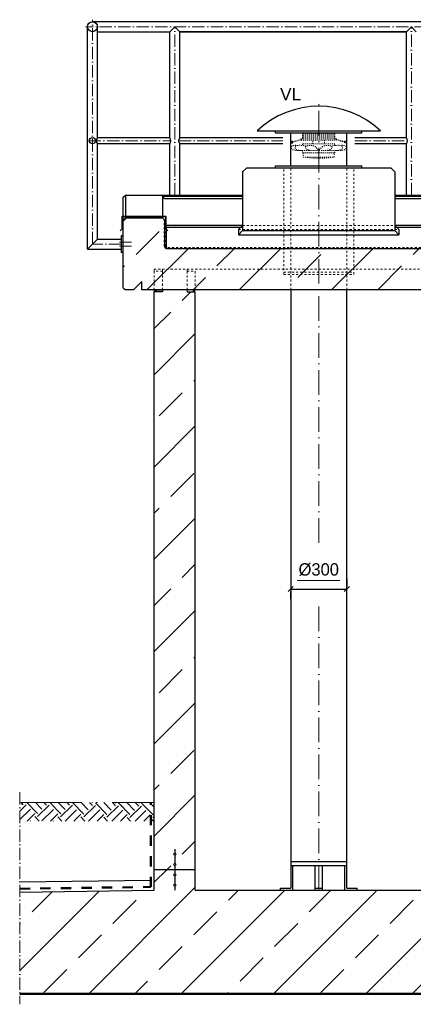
# Model space of a CAD drawing. Header units: millimetres. Extents: x -48448 to 452754, y -13941 to 17062.
# Tile 8 of 256: x -48448 to -46535, y 2525 to 7317. Entities that reach past the tile are written whole.
import ezdxf

# ---------------------------------------------------------------- set-up
doc = ezdxf.new("R2010")
doc.units = ezdxf.units.MM
doc.linetypes.add('ACAD_ISO10W100', pattern=[18, 12, -3, 0, -3])
doc.linetypes.add('JIS_02_1.0', pattern=[2, 1, -1])
doc.layers.add('Bemaßung', color=7, linetype='Continuous', lineweight=13)
doc.layers.add('Beschriftung', color=7, linetype='Continuous')
doc.styles.add('LBB3.5M1000', font='isocp.shx', dxfattribs={"height": 3.5})
doc.dimstyles.new('DIN', dxfattribs={"dimtxt": 2.5, "dimasz": 2.5, "dimexe": 1.25, "dimexo": 0.625, "dimtad": 1, "dimtih": 1, "dimdec": 4, "dimdsep": 46, "dimlunit": 6, "dimtxsty": 'Standard', "dimcen": 2.5, "dimadec": 0, "dimazin": 0, "dimtfac": 1, "dimtdec": 4, "dimtmove": 0, "dimatfit": 3, "dimfxl": 0, "dimtvp": 1, "dimtolj": 1, "dimtzin": 0, "dimarcsym": 0})
pattern_1 = [(45, (-29136.5, 0), (-224.5064, 224.5064), []), (45, (-28912, 0), (-224.5064, 224.5064), [158.75, -79.375])]

# ---------------------------------------------------------------- blocks, each defined once
blk = doc.blocks.new('_Oblique')
at = {"color": 0, "linetype": 'ByBlock', "lineweight": -2}
blk.add_line((-0.5, -0.5), (0.5, 0.5), dxfattribs=at)
blk = doc.blocks.new('*D40')
at = {"layer": 'Bemaßung', "color": 0, "lineweight": -2, "transparency": 16777216}
for p, q in [((-46858.1, 4595.9), (-46858.1, 4558.4)), ((-47131.1, 4545.9), (-46858.1, 4545.9)), ((-47131.1, 4495.9), (-47131.1, 4533.4))]:
    blk.add_line(p, q, dxfattribs=at)
at = {"layer": 'DEFPOINTS', "color": 0, "transparency": 16777216}
for p in [(-47131.1, 4545.9), (-46858.1, 4545.9), (-46858.1, 4545.9)]:
    blk.add_point(p, dxfattribs=at)
at = {"layer": 'Bemaßung', "color": 0, "lineweight": -2, "transparency": 16777216, "xscale": 25, "yscale": 25, "zscale": 25, "rotation": 180}
blk.add_blockref('_Oblique', (-47131.1, 4545.9), dxfattribs=at)
at = {"layer": 'Bemaßung', "color": 0, "lineweight": -2, "transparency": 16777216, "xscale": 25, "yscale": 25, "zscale": 25}
blk.add_blockref('_Oblique', (-46858.1, 4545.9), dxfattribs=at)
at = {"layer": 'Bemaßung', "color": 0, "transparency": 16777216, "insert": (-46994.6, 4640.2), "char_height": 60, "attachment_point": 5}
blk.add_mtext('\\A1;%%c300', dxfattribs=at)

msp = doc.modelspace()

# ---------------------------------------------------------------- hatches: boundary and pattern name
at = {"lineweight": 13}
h = msp.add_hatch(dxfattribs=at)
h.set_pattern_fill('ANSI33', color=256, scale=50, style=0)
h.set_pattern_definition(pattern_1)
h.paths.add_polyline_path([(-40401.667, 6002.031), (-40401.667, 6202.135), (-47734.617, 6202.135), (-47744.617, 6212.135), (-47744.617, 6342.135), (-47754.617, 6352.135), (-47934.617, 6352.135), (-47944.617, 6342.135), (-47944.617, 6012.031), (-47934.617, 6002.031), (-47894.617, 6002.031), (-47854.617, 6042.031), (-47854.617, 6002.031)])
h.paths.add_polyline_path([(-40087.567, 6097.083), (-40187.567, 6097.083), (-40187.567, 6002.031), (-39534.617, 6002.031), (-39534.617, 6042.031), (-39494.617, 6002.031), (-39454.617, 6002.031), (-39444.617, 6012.031), (-39444.617, 6342.135), (-39454.617, 6352.135), (-39634.617, 6352.135), (-39644.617, 6342.135), (-39644.617, 6212.135), (-39654.617, 6202.135), (-40187.567, 6202.135), (-40187.567, 6107.083), (-40087.567, 6107.083)])
h = msp.add_hatch(dxfattribs=at)
h.set_pattern_fill('ANSI33', color=256, scale=50, style=0)
h.set_pattern_definition(pattern_1)
h.paths.add_polyline_path([(-47594.617, 5992.025), (-47634.617, 5992.025), (-47634.617, 6002.031), (-47754.617, 6002.031), (-47754.617, 5992.025), (-47794.617, 5992.025), (-47794.617, 3179.77), (-47694.617, 3179.77), (-47694.617, 3199.943, -0.41421356), (-47699.617, 3204.943, -0.41421356), (-47694.617, 3209.943), (-47694.617, 3249.943, -0.41421356), (-47699.617, 3254.943, -1), (-47689.617, 3254.943, -0.41421356), (-47694.617, 3249.943), (-47694.617, 3209.943, -0.41421356), (-47689.617, 3204.943, -0.41421356), (-47694.617, 3199.943), (-47694.617, 3179.77), (-47594.617, 3179.77)])
h = msp.add_hatch(color=256)
h.dxf.hatch_style = 1
h.paths.add_polyline_path([(-47784.617, 6002.025), (-47794.617, 6002.025), (-47794.617, 5992.025), (-47784.617, 5992.025)])
h = msp.add_hatch(color=256)
h.dxf.hatch_style = 1
h.paths.add_polyline_path([(-47594.617, 6002.025), (-47604.617, 6002.025), (-47604.617, 5992.025), (-47594.617, 5992.025)])
h = msp.add_hatch()
h.set_pattern_fill('EARTH', color=253, scale=12.5, angle=44.355047, style=0)
h.set_pattern_definition([(44.355, (-46675.425, -102.335), (1.2636, 112.2461), [79.375, -79.375]), (44.355, (-46696.235, -81.05), (1.2636, 112.2461), [79.375, -79.375]), (44.355, (-46717.04, -59.77), (1.2636, 112.2461), [79.375, -79.375]), (134.355, (-46716.886, -45.74), (-112.2461, 1.2636), [79.375, -79.375]), (134.355, (-46695.6, -24.93), (-112.2461, 1.2636), [79.375, -79.375]), (134.355, (-46674.32, -4.12), (-112.2461, 1.2636), [79.375, -79.375])])
h.paths.add_polyline_path([(-47796.063, 3506.436), (-48448.282, 3506.436), (-48448.282, 3416.842), (-47796.063, 3416.842)])
h = msp.add_hatch(dxfattribs=at)
h.set_pattern_fill('ANSI33', color=256, scale=50, style=0)
h.set_pattern_definition([(45, (47655.07, 41179.55), (-224.5064, 224.5064), []), (45, (47879.58, 41179.55), (-224.5064, 224.5064), [158.75, -79.375])])
h.paths.add_polyline_path([(-47689.617, 3254.943, -1), (-47699.617, 3254.943, -1)], flags=17)
h = msp.add_hatch(dxfattribs=at)
h.set_pattern_fill('ANSI33', color=256, scale=50, style=0)
h.set_pattern_definition(pattern_1)
h.paths.add_polyline_path([(-48448.282, 2579.77), (-48448.282, 3071.035), (-47794.617, 3079.77), (-47794.617, 3179.77), (-47594.617, 3179.77), (-47594.617, 3079.77), (-39794.617, 3079.77), (-39794.617, 3179.77), (-39594.617, 3179.77), (-39594.617, 3079.77), (-38951.108, 3071.171), (-38951.108, 2579.77)])
h = msp.add_hatch(dxfattribs=at)
h.set_pattern_fill('ANSI33', color=256, scale=50, style=0)
h.set_pattern_definition([(45, (47655.07, 41129.55), (-224.5064, 224.5064), []), (45, (47879.58, 41129.55), (-224.5064, 224.5064), [158.75, -79.375])])
h.paths.add_polyline_path([(-47689.617, 3204.943, -1), (-47699.617, 3204.943, -1)], flags=17)
h = msp.add_hatch(dxfattribs=at)
h.set_pattern_fill('ANSI33', color=256, scale=50, style=0)
h.set_pattern_definition([(45, (47655.07, 41079.2), (-224.5064, 224.5064), []), (45, (47879.58, 41079.2), (-224.5064, 224.5064), [158.75, -79.375])])
h.paths.add_polyline_path([(-47689.617, 3154.597, -1), (-47699.617, 3154.597, -1)], flags=17)
h = msp.add_hatch(dxfattribs=at)
h.set_pattern_fill('ANSI33', color=256, scale=50, style=0)
h.set_pattern_definition([(45, (47655.07, 41029.2), (-224.5064, 224.5064), []), (45, (47879.58, 41029.2), (-224.5064, 224.5064), [158.75, -79.375])])
h.paths.add_polyline_path([(-47689.617, 3104.597, -1), (-47699.617, 3104.597, -1)], flags=17)

# ---------------------------------------------------------------- linework, layer by layer
at = {"linetype": 'ACAD_ISO10W100', "lineweight": 18, "ltscale": 5}
for p, q in [((-48094.617, 6224.02), (-48094.617, 7316.571)), ((-39260.467, 7282.421), (-48128.767, 7282.421)), ((-47694.617, 6463.112), (-47694.617, 7282.421)), ((-46544.617, 6463.112), (-46544.617, 7282.421)), ((-48113.785, 6727.421), (-47713.584, 6727.421)), ((-47675.651, 6727.421), (-47169.984, 6727.421)), ((-46819.251, 6727.421), (-46563.584, 6727.421)), ((-47963.596, 6234.02), (-47904.535, 6234.02)), ((-47954.617, 6224.02), (-48094.617, 6224.02)), ((-47963.596, 6214.02), (-47904.535, 6214.02))]:
    msp.add_line(p, q, dxfattribs=at)
for p, q in [((-39294.617, 7306.571), (-48094.617, 7306.571)), ((-48118.767, 6199.87), (-48118.767, 7282.421)), ((-48070.467, 6742.371), (-48070.467, 7282.421)), ((-48070.467, 7258.271), (-47718.767, 7258.271)), ((-47718.767, 7258.271), (-47694.617, 7282.421)), ((-47718.767, 6742.371), (-47718.767, 7258.271)), ((-47694.617, 7282.421), (-47670.467, 7258.271)), ((-47670.467, 7258.271), (-46568.767, 7258.271)), ((-46568.767, 7258.271), (-47670.467, 7258.271)), ((-47670.467, 6742.371), (-47670.467, 7258.271)), ((-46568.767, 7258.271), (-46544.617, 7282.421)), ((-46568.767, 6742.371), (-46568.767, 7258.271)), ((-46544.617, 7282.421), (-46520.467, 7258.271)), ((-47294.617, 6775.37), (-46694.617, 6775.37)), ((-47204.617, 6765.37), (-47204.617, 6775.37)), ((-47204.617, 6765.37), (-46784.617, 6765.37)), ((-47131.117, 6605.37), (-47131.117, 6765.37)), ((-46858.117, 6605.37), (-46858.117, 6765.37)), ((-46784.617, 6765.37), (-46784.617, 6775.37)), ((-47718.767, 6742.371), (-48070.467, 6742.371)), ((-48070.467, 6248.17), (-48070.467, 6712.471)), ((-47718.767, 6712.471), (-48070.467, 6712.471)), ((-47718.767, 6463.112), (-47718.767, 6712.471)), ((-47169.345, 6742.371), (-47670.467, 6742.371)), ((-47670.467, 6463.112), (-47670.467, 6712.471)), ((-47169.345, 6712.471), (-47670.467, 6712.471)), ((-46568.767, 6742.371), (-46819.889, 6742.371)), ((-46568.767, 6712.471), (-46819.889, 6712.471)), ((-46568.767, 6463.112), (-46568.767, 6712.471)), ((-47344.617, 6595.37), (-47364.617, 6575.37)), ((-47364.617, 6575.37), (-47364.617, 6290.206)), ((-47344.617, 6595.37), (-46644.617, 6595.37)), ((-47204.617, 6595.37), (-47204.617, 6605.37)), ((-47204.617, 6605.37), (-46784.617, 6605.37)), ((-46784.617, 6595.37), (-46784.617, 6605.37)), ((-46644.617, 6595.37), (-46624.617, 6575.37)), ((-46624.617, 6575.37), (-46624.617, 6290.206)), ((-47944.617, 6453.112), (-47934.617, 6463.112)), ((-47944.617, 6012.031), (-47944.617, 6453.112)), ((-47934.617, 6463.112), (-47364.617, 6463.112)), ((-47934.617, 6463.112), (-47934.617, 6352.135)), ((-47754.617, 6457.311), (-47754.617, 6352.135)), ((-47754.617, 6457.311), (-47364.617, 6457.311)), ((-47744.617, 6447.119), (-47754.617, 6457.311)), ((-47744.617, 6447.119), (-47364.617, 6447.119)), ((-46624.617, 6463.112), (-45869.617, 6463.112)), ((-46624.617, 6457.311), (-45869.617, 6457.311)), ((-46624.617, 6447.119), (-45869.617, 6447.119)), ((-47944.617, 6342.135), (-47934.617, 6352.135)), ((-47744.617, 6342.135), (-47754.617, 6352.135)), ((-47744.617, 6342.135), (-47744.617, 6212.135)), ((-47744.617, 6316.904), (-47364.617, 6316.904)), ((-47734.617, 6306.571), (-47744.617, 6316.904)), ((-47734.617, 6306.571), (-47364.617, 6306.571)), ((-47734.617, 6202.135), (-47734.617, 6306.571)), ((-47364.617, 6315.37), (-47384.617, 6295.37)), ((-47384.617, 6295.37), (-47384.617, 6270.206)), ((-47364.617, 6290.206), (-47384.617, 6270.206)), ((-47364.617, 6290.206), (-46624.617, 6290.206)), ((-46624.617, 6316.904), (-45904.617, 6316.904)), ((-46624.617, 6315.37), (-46604.617, 6295.37)), ((-46624.617, 6306.571), (-45904.617, 6306.571)), ((-46624.617, 6290.206), (-46604.617, 6270.206)), ((-46604.617, 6295.37), (-46604.617, 6270.206)), ((-48070.467, 6248.17), (-48118.767, 6199.87)), ((-48070.467, 6248.17), (-47954.617, 6248.17)), ((-47944.617, 6264.02), (-47954.617, 6264.02)), ((-47954.617, 6264.02), (-47954.617, 6184.02)), ((-47734.617, 6202.135), (-47734.617, 6249.236)), ((-47384.617, 6270.206), (-46604.617, 6270.206)), ((-48118.767, 6199.87), (-47954.617, 6199.87)), ((-47944.617, 6184.02), (-47954.617, 6184.02)), ((-47734.617, 6207.434), (-47744.617, 6217.767)), ((-47734.617, 6202.135), (-47744.617, 6212.135)), ((-40401.667, 6202.135), (-47734.617, 6202.135)), ((-47854.617, 6042.031), (-47894.617, 6002.031)), ((-47854.617, 6002.031), (-47854.617, 6042.031)), ((-47944.617, 6012.031), (-47934.617, 6002.031)), ((-47894.617, 6002.031), (-47934.617, 6002.031)), ((-40401.667, 6002.031), (-47854.617, 6002.031)), ((-47794.617, 6002.025), (-47754.617, 6002.025)), ((-47794.617, 6002.025), (-47794.617, 5992.025)), ((-47794.617, 3079.77), (-47794.617, 5992.025)), ((-47754.617, 5992.025), (-47794.617, 5992.025)), ((-47784.617, 5992.025), (-47784.617, 6002.025)), ((-47754.617, 6002.025), (-47754.617, 5992.025)), ((-47634.617, 6002.025), (-47634.617, 5992.025)), ((-47594.617, 6002.025), (-47634.617, 6002.025)), ((-47634.617, 5992.025), (-47594.617, 5992.025)), ((-47604.617, 6002.025), (-47604.617, 5992.025)), ((-47594.617, 3079.77), (-47594.617, 5992.025)), ((-47694.617, 3279.77), (-47694.617, 3259.943)), ((-47694.617, 3249.943), (-47694.617, 3209.943)), ((-47594.617, 3179.77), (-47794.617, 3179.77)), ((-47694.617, 3199.943), (-47694.617, 3159.597)), ((-48448.282, 3121.04), (-47810.945, 3129.557)), ((-47694.617, 3149.597), (-47694.617, 3109.597)), ((-48448.282, 3071.035), (-47794.617, 3079.77)), ((-47694.617, 3099.597), (-47694.617, 3079.77)), ((-47594.617, 3079.77), (-39794.617, 3079.77)), ((-48448.282, 2579.77), (-38951.108, 2579.77)), ((-48448.282, 2574.77), (-38951.108, 2574.77))]:
    msp.add_line(p, q)
at = {"linetype": 'ACAD_ISO10W100', "lineweight": 18, "ltscale": 10}
for p, q in [((-46994.617, 4771.218), (-46994.617, 6933.56)), ((-46994.617, 3079.77), (-46994.617, 4478.276))]:
    msp.add_line(p, q, dxfattribs=at)
at = {"linetype": 'JIS_02_1.0', "lineweight": 5, "ltscale": 5}
for p, q in [((-47072.965, 6758.658), (-46916.269, 6758.658)), ((-47079.157, 6734.701), (-47124.46, 6721.532)), ((-47078.644, 6732.935), (-47123.946, 6719.766)), ((-47072.965, 6751.216), (-46916.269, 6751.216)), ((-47072.965, 6744.504), (-46916.269, 6744.504)), ((-46910.591, 6732.935), (-46865.288, 6719.766)), ((-46910.078, 6734.701), (-46864.775, 6721.532))]:
    msp.add_line(p, q, dxfattribs=at)
at = {"linetype": 'JIS_02_1.0', "lineweight": 18, "ltscale": 10}
for p, q in [((-47164.617, 6077.199), (-47164.617, 6594.725)), ((-47131.117, 6002.031), (-47131.117, 6605.37)), ((-46858.117, 6002.031), (-46858.117, 6605.37)), ((-46824.617, 6077.199), (-46824.617, 6594.725)), ((-47384.617, 6295.37), (-46604.617, 6295.37)), ((-47364.617, 6315.37), (-46624.617, 6315.37)), ((-47794.617, 6102.041), (-47594.617, 6102.041)), ((-47794.617, 6102.041), (-47794.617, 6092.041)), ((-47754.617, 6092.041), (-47794.617, 6092.041)), ((-47794.617, 6002.031), (-47794.617, 6092.041)), ((-47754.617, 6102.041), (-47754.617, 6092.041)), ((-47754.617, 6002.031), (-47754.617, 6092.041)), ((-47634.617, 6102.041), (-47634.617, 6092.041)), ((-47634.617, 6092.041), (-47594.617, 6092.041)), ((-47634.617, 6002.031), (-47634.617, 6092.041)), ((-47594.617, 6102.041), (-39794.617, 6102.041)), ((-47594.617, 6002.031), (-47594.617, 6102.041)), ((-47164.617, 6088.168), (-46824.617, 6088.168)), ((-47164.617, 6077.199), (-46824.617, 6077.199))]:
    msp.add_line(p, q, dxfattribs=at)
at = {"linetype": 'JIS_02_1.0', "lineweight": 50, "ltscale": 10}
for p, q in [((-47742.617, 6215.801), (-47742.617, 6342.135)), ((-47742.617, 6215.801), (-47730.951, 6204.135)), ((-39658.284, 6204.135), (-47730.951, 6204.135))]:
    msp.add_line(p, q, dxfattribs=at)
at = {"linetype": 'Continuous', "lineweight": -2, "ltscale": 10}
for p, q in [((-47131.117, 6002.031), (-47131.117, 3089.77)), ((-46858.117, 3089.77), (-46858.117, 6002.031)), ((-47131.117, 3219.77), (-46858.117, 3219.77)), ((-47131.117, 3199.77), (-46858.117, 3199.77)), ((-47121.117, 3079.77), (-47121.117, 3199.77)), ((-47012.117, 3079.77), (-47012.117, 3199.77)), ((-46977.117, 3079.77), (-46977.117, 3199.77)), ((-46868.117, 3079.77), (-46868.117, 3199.77)), ((-47181.117, 3089.77), (-47131.117, 3089.77)), ((-47181.117, 3079.77), (-47181.117, 3089.77)), ((-47012.117, 3089.77), (-46977.117, 3089.77)), ((-46858.117, 3089.77), (-46808.117, 3089.77)), ((-46808.117, 3079.77), (-46808.117, 3089.77))]:
    msp.add_line(p, q, dxfattribs=at)
at = {"linetype": 'ACAD_ISO10W100', "lineweight": 13, "ltscale": 5}
msp.add_line((-48448.282, 3556.437), (-48448.282, 2524.77), dxfattribs=at)
at = {"color": 253, "linetype": 'ACAD_ISO10W100', "lineweight": 13, "ltscale": 25}
msp.add_line((-48448.282, 3506.437), (-47794.617, 3506.437), dxfattribs=at)
at = {"linetype": 'JIS_02_1.0', "lineweight": 50, "ltscale": 50}
for p, q in [((-47810.945, 3095.881), (-47810.945, 3506.437)), ((-48448.282, 3087.364), (-47810.945, 3095.881))]:
    msp.add_line(p, q, dxfattribs=at)
at = {"linetype": 'JIS_02_1.0', "lineweight": 5, "ltscale": 5}
for points in [[(-47072.965, 6737.062), (-46916.269, 6737.062), (-46916.269, 6765.37), (-47072.965, 6765.37)], [(-46919.051, 6668.504), (-47070.184, 6668.504), (-47070.184, 6648.113), (-46919.051, 6648.113)]]:
    msp.add_lwpolyline(points, close=True, dxfattribs=at)
for points in [[(-47124.204, 6725.159), (-47131.117, 6725.159), (-47131.117, 6716.139), (-47124.204, 6716.139)], [(-46907.925, 6734.075), (-46907.925, 6737.062), (-47081.31, 6737.062), (-47081.31, 6730.574), (-46907.925, 6730.574), (-46907.925, 6732.16)], [(-46916.269, 6704.453), (-46916.269, 6712.53), (-47072.965, 6712.53), (-47072.965, 6704.453)], [(-47022.861, 6712.53), (-47022.861, 6730.574)], [(-46966.373, 6730.574), (-46966.373, 6712.53)], [(-46865.031, 6725.159), (-46858.117, 6725.159), (-46858.117, 6716.139), (-46865.031, 6716.139)], [(-47072.965, 6679.431), (-47072.965, 6668.504), (-46916.269, 6668.504), (-46916.269, 6679.431)]]:
    msp.add_lwpolyline(points, dxfattribs=at)
at = {"lineweight": 35}
msp.add_lwpolyline([(-47728.02, 6289.25), (-47737.622, 6298.851), (-47737.622, 6358.673), (-47950.537, 6358.673), (-47950.537, 6299.045), (-47960.138, 6289.443)], dxfattribs=at)
msp.add_lwpolyline([(-47934.617, 6352.135), (-47754.617, 6352.135)])
for centre, radius in [((-48094.617, 7282.421), 24.15), ((-48094.617, 6727.421), 14.95), ((-47694.617, 3254.943), 5), ((-47694.617, 3204.943), 5), ((-47694.617, 3154.597), 5), ((-47694.617, 3104.597), 5)]:
    msp.add_circle(centre, radius)
at = {"linetype": 'JIS_02_1.0', "lineweight": 5, "ltscale": 5}
for centre in [(-47124.204, 6720.649), (-47078.9, 6733.818), (-46910.334, 6733.818), (-46865.031, 6720.649)]:
    msp.add_circle(centre, 0.35, dxfattribs=at)
for centre, radius, start, end in [((-46994.617, 6460.37), 435, 46.397181, 133.602819), ((-48051.501, 6727.421), 24.15, 141.75338, 218.24662), ((-47737.734, 6727.421), 24.15, 321.75338, 38.24662), ((-47737.734, 6727.421), 24.15, 321.75338, 38.24662), ((-47651.501, 6727.421), 24.15, 141.75338, 218.24662), ((-46587.734, 6727.421), 24.15, 321.75338, 38.24662)]:
    msp.add_arc(centre, radius, start, end)
for centre, radius, start, end in [((-47124.204, 6720.649), 0.919, 106.164464, 286.252727), ((-47124.204, 6720.649), 4.51, 27.968409, 90), ((-47124.204, 6720.649), 4.51, 270, 4.448782), ((-47078.9, 6733.818), 0.919, 286.208595, 106.208596), ((-46910.334, 6733.818), 0.919, 73.791404, 253.791405), ((-46865.031, 6720.649), 4.51, 175.551218, 270), ((-46865.031, 6720.649), 4.51, 90, 152.031591), ((-46865.031, 6720.649), 0.919, 253.747273, 73.835536), ((-46994.617, 7158.132), 515.587, 261.572153, 278.427847)]:
    msp.add_arc(centre, radius, start, end, dxfattribs=at)
for points, knots in [([(-47095.275, 6704.776), (-47109.495, 6705.77), (-47132.65, 6705.524), (-47124.771, 6683.505), (-47103.545, 6679.379), (-47086.594, 6679.143), (-47075.975, 6679.539)], [48.55998793, 48.55998793, 48.55998793, 48.55998793, 83.05057177, 90.75336572, 108.91476214, 141.29529737, 141.29529737, 141.29529737, 141.29529737]), ([(-47056.231, 6700.369), (-47056.253, 6700.381), (-47061.513, 6703.167), (-47078.489, 6705.641), (-47114.572, 6706.056), (-47106.503, 6683.505), (-47077.421, 6677.852), (-47054.133, 6679.549), (-47036.711, 6680.818)], [27.61758571, 27.61758571, 27.61758571, 27.61758571, 27.69909097, 47.10325228, 83.05057177, 90.75336572, 108.91476214, 162.85223519, 162.85223519, 162.85223519, 162.85223519]), ([(-46933.004, 6700.369), (-46932.982, 6700.381), (-46927.721, 6703.167), (-46910.745, 6705.641), (-46874.662, 6706.056), (-46882.732, 6683.505), (-46911.813, 6677.852), (-46935.102, 6679.549), (-46952.524, 6680.818)], [27.61758571, 27.61758571, 27.61758571, 27.61758571, 27.69909097, 47.10325228, 83.05057177, 90.75336572, 108.91476214, 162.85223519, 162.85223519, 162.85223519, 162.85223519]), ([(-46893.959, 6704.776), (-46879.74, 6705.77), (-46856.584, 6705.524), (-46864.464, 6683.505), (-46885.689, 6679.379), (-46902.64, 6679.143), (-46913.26, 6679.539)], [48.55998793, 48.55998793, 48.55998793, 48.55998793, 83.05057177, 90.75336572, 108.91476214, 141.29529737, 141.29529737, 141.29529737, 141.29529737])]:
    msp.add_open_spline(points, degree=3, knots=knots, dxfattribs=at)
for points in [[(-46995.543, 6680.818), (-47015.129, 6700.404), (-47034.065, 6704.644), (-47059.02, 6695.246), (-47056.363, 6687.995), (-47049.481, 6684.012), (-46995.543, 6680.818)], [(-46993.691, 6680.818), (-46974.105, 6700.404), (-46955.17, 6704.644), (-46930.214, 6695.246), (-46932.872, 6687.995), (-46939.754, 6684.012), (-46993.691, 6680.818)]]:
    msp.add_spline(points, degree=3, dxfattribs=at)
for points in [[(-47036.711, 6680.818), (-47036.713, 6680.821), (-47036.715, 6680.824), (-47036.717, 6680.827)], [(-46952.524, 6680.818), (-46952.522, 6680.821), (-46952.519, 6680.824), (-46952.517, 6680.827)]]:
    msp.add_open_spline(points, degree=3, dxfattribs=at)
at = {"layer": 'Bemaßung'}
msp.add_line((-46891.912, 4587.873), (-47099.759, 4587.873), dxfattribs=at)

# ---------------------------------------------------------------- dimensions: what is measured, and where the dimension line sits
dim = msp.add_linear_dim(base=(-46858.117, 4545.9), p1=(-47131.117, 4545.9), p2=(-46858.117, 4545.9), text='%%c300', dimstyle='DIN', override={"dimscale": 10, "dimtxt": 6, "dimexo": 5, "dimgap": 2, "dimdec": 2, "dimblk1": 'Oblique', "dimblk2": 'Oblique', "dimsah": 1, "dimtdec": 2, "dimtmove": 2}, dxfattribs=at)
dim.commit()
dim.dimension.update_dxf_attribs({"geometry": '*D40', "text_midpoint": (-46994.617, 4640.161), "dimtype": 160})

# ---------------------------------------------------------------- next in the draw order: texts
at = {"layer": 'Beschriftung', "color": 1, "insert": (-47182.726, 6984.233), "char_height": 60, "width": 111.95845, "attachment_point": 1, "style": 'LBB3.5M1000', "bg_fill": 2}
msp.add_mtext('{\\fArial|b0|i0|c0|p34;\\C256;VL}', dxfattribs=at)

doc.saveas('drawing.dxf')
